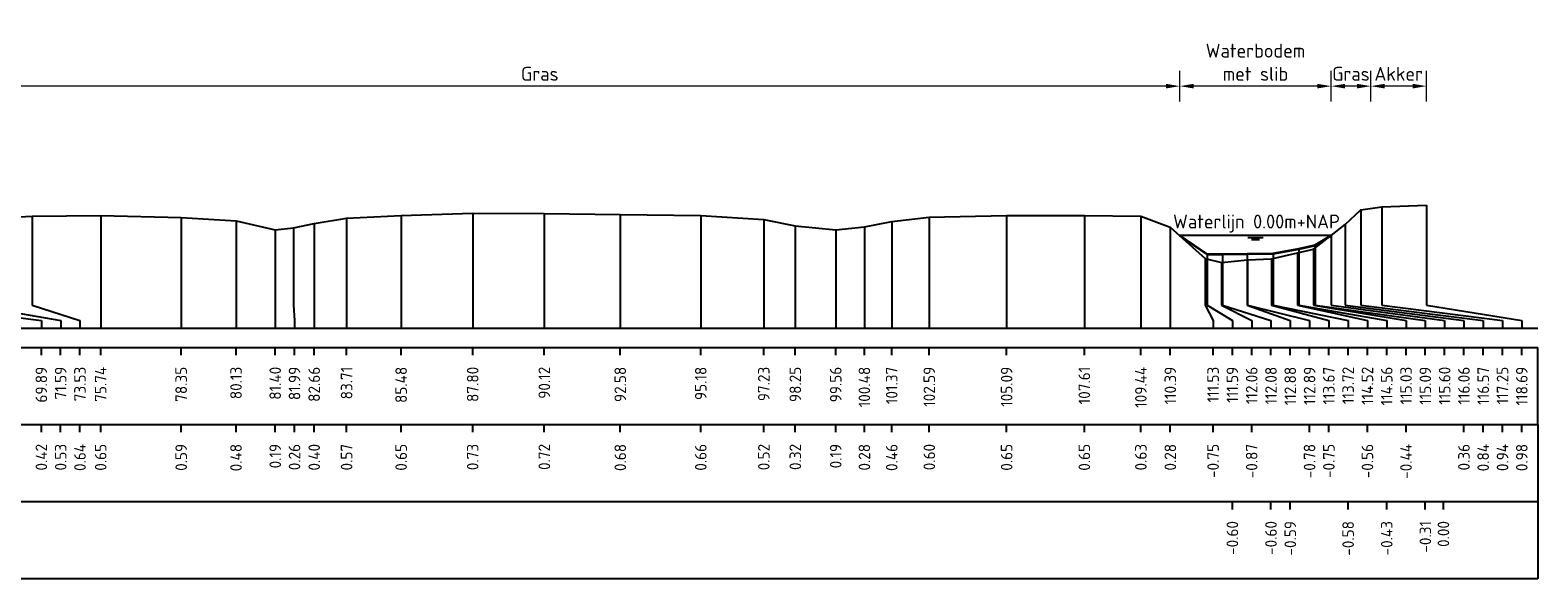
# Model space of a CAD drawing. Header units: metres. Extents: x 132725 to 140175, y 414354 to 417094.
# Tile 14 of 61: x 139924 to 139972, y 416234 to 416252. Entities that reach past the tile are written whole.
import ezdxf
from ezdxf.enums import TextEntityAlignment as Align

# ---------------------------------------------------------------- set-up
doc = ezdxf.new("R2010")
doc.units = ezdxf.units.M
doc.header["$PDMODE"] = 35
doc.header["$PDSIZE"] = 0.075
doc.layers.get('Defpoints').update_dxf_attribs({"true_color": 0x806000})
for name, color, linetype, lineweight in [('B-ME-GW-MAAIVELD-GD', 8, 'GW-MAAIVELD', 25), ('X-ME-AL-PROFIEL_BOVENKANT SLIB-GD', 42, 'Continuous', 35), ('X-XX-AL-DETAIL1-M', 7, 'Continuous', 18), ('X-XX-AL-NAP-T18', 7, 'Continuous', 18)]:
    doc.layers.add(name, color=color, linetype=linetype, lineweight=lineweight)
doc.layers.add('X-ME-AL-PROFIEL_WATERLIJN-GD', color=150, linetype='Continuous')
doc.layers.add('X-ME-AL-PROFIELRASTER-S', color=7, linetype='Continuous')
doc.styles.add('NLCS-ISO-ANNOTATIEF-T18', font='NLCS-ISO.ttf', dxfattribs={"height": 1.8})
doc.styles.add('NLCS-ISO-ANNOTATIVE-T18', font='NLCS-ISO.ttf', dxfattribs={"height": 1.8})
doc.linetypes.add('GW-MAAIVELD', pattern='A,12,[40,NLCS.SHX,S=1,R=0,X=0,Y=-0.5],12', length=24)
doc.dimstyles.new('NLCS-ANNOTATIEF-T18-PIJL_L2_H0', dxfattribs={"dimtxt": 2.5, "dimasz": 1.8, "dimexe": 2, "dimexo": 2, "dimgap": 0.7, "dimtad": 1, "dimzin": 0, "dimdsep": 46, "dimtxsty": 'NLCS-ISO-ANNOTATIEF-T18', "dimcen": 0, "dimdle": 2, "dimclrd": 256, "dimclre": 256, "dimclrt": 10, "dimaunit": 2, "dimadec": 0, "dimazin": 0, "dimtfac": 1, "dimtdec": 3, "dimtofl": 0, "dimtmove": 0, "dimatfit": 3, "dimfxl": 2, "dimfxlon": 1, "dimtfillclr": 256, "dimtolj": 1, "dimtzin": 0, "dimlwd": -1, "dimlwe": -1, "dimarcsym": 0})

# ---------------------------------------------------------------- blocks, each defined once
blk = doc.blocks.new('SAL-PROFIELRASTER_BALK_EIND1-SOD')
at = {"color": 0, "linetype": 'ByBlock', "lineweight": -2}
blk.add_line((1, -12.5), (1, -2.5), dxfattribs=at)
at = {"color": 0, "linetype": 'ByBlock', "lineweight": -2, "flags": 128}
for points in [[(0, 0), (1, 0)], [(0, -2.5), (1, -2.5)], [(0, -12.5), (1, -12.5)]]:
    blk.add_lwpolyline(points, dxfattribs=at)
blk = doc.blocks.new('SAL-PROFIELRASTER_BALK_EIND2-SOD')
at = {"color": 0, "linetype": 'ByBlock', "lineweight": -2}
for p, q in [((1, -2.5), (1, -12.5)), ((1, -12.5), (0, -12.5))]:
    blk.add_line(p, q, dxfattribs=at)
blk = doc.blocks.new('SAL-PROFIELRASTER_BALK_DATA-SOD')
at = {"color": 0, "linetype": 'ByBlock', "lineweight": -2}
blk.add_lwpolyline([(0, -3.5), (0, -2.5)], dxfattribs=at)
at = {"color": 0, "linetype": 'ByBlock', "lineweight": -2, "style": 'NLCS-ISO-ANNOTATIVE-T18'}
blk.add_attdef('GETAL', text='', height=1.5, rotation=90, dxfattribs=at).set_placement((0.75, -5), align=Align.RIGHT)
blk = doc.blocks.new('SAL-PROFIELRASTER_AANHAAL_STAGGER-SOD')
at = {"color": 9, "linetype": 'ByBlock', "lineweight": -2, "flags": 128}
for points in [[(0, 0), (0, -0.25)], [(0, -0.25), (1, -0.75)], [(1, -0.75), (1, -1)]]:
    blk.add_lwpolyline(points, dxfattribs=at)
blk = doc.blocks.new('SAL-PROFIELRASTER_AANHAAL-SOD')
at = {"color": 9, "linetype": 'ByBlock', "lineweight": -2, "flags": 128}
blk.add_lwpolyline([(0, 1), (0, 0)], dxfattribs=at)
blk = doc.blocks.new('*D271')
at = {"layer": 'Defpoints', "color": 0, "transparency": 16777216}
for p in [(139919.363, 416250.344), (139919.363, 416245.502), (139960.831, 416245.498)]:
    blk.add_point(p, dxfattribs=at)
at = {"layer": 'X-XX-AL-DETAIL1-M', "transparency": 16777216}
for p, q in [((139919.363, 416249.844), (139919.363, 416250.844)), ((139960.831, 416249.844), (139960.831, 416250.844)), ((139960.381, 416250.344), (139919.813, 416250.344))]:
    blk.add_line(p, q, dxfattribs=at)
for points in [[(139919.813, 416250.419), (139919.813, 416250.269), (139919.363, 416250.344)], [(139960.381, 416250.419), (139960.381, 416250.269), (139960.831, 416250.344)]]:
    blk.add_solid(points, dxfattribs=at)
at = {"layer": 'X-XX-AL-DETAIL1-M', "color": 10, "transparency": 16777216, "insert": (139940.097, 416250.744), "char_height": 0.45, "attachment_point": 5, "style": 'NLCS-ISO-ANNOTATIEF-T18'}
blk.add_mtext('\\A1;Gras', dxfattribs=at)
blk = doc.blocks.new('*D272')
at = {"layer": 'Defpoints', "color": 0, "transparency": 16777216}
for p in [(139960.831, 416250.344), (139960.831, 416245.498), (139965.73, 416245.498)]:
    blk.add_point(p, dxfattribs=at)
at = {"layer": 'X-XX-AL-DETAIL1-M', "transparency": 16777216}
for p, q in [((139960.831, 416249.844), (139960.831, 416250.844)), ((139965.73, 416249.844), (139965.73, 416250.844)), ((139965.28, 416250.344), (139961.281, 416250.344))]:
    blk.add_line(p, q, dxfattribs=at)
for points in [[(139961.281, 416250.419), (139961.281, 416250.269), (139960.831, 416250.344)], [(139965.28, 416250.419), (139965.28, 416250.269), (139965.73, 416250.344)]]:
    blk.add_solid(points, dxfattribs=at)
at = {"layer": 'X-XX-AL-DETAIL1-M', "color": 10, "transparency": 16777216, "insert": (139963.281, 416251.119), "char_height": 0.45, "attachment_point": 5, "style": 'NLCS-ISO-ANNOTATIEF-T18'}
blk.add_mtext('\\A1;Waterbodem \\Pmet slib', dxfattribs=at)
blk = doc.blocks.new('*D273')
at = {"layer": 'Defpoints', "color": 0, "transparency": 16777216}
for p in [(139965.73, 416250.344), (139967.018, 416246.382), (139965.73, 416245.498)]:
    blk.add_point(p, dxfattribs=at)
at = {"layer": 'X-XX-AL-DETAIL1-M', "transparency": 16777216}
for p, q in [((139965.73, 416249.844), (139965.73, 416250.844)), ((139967.018, 416249.844), (139967.018, 416250.844)), ((139966.568, 416250.344), (139966.18, 416250.344))]:
    blk.add_line(p, q, dxfattribs=at)
for points in [[(139966.18, 416250.419), (139966.18, 416250.269), (139965.73, 416250.344)], [(139966.568, 416250.419), (139966.568, 416250.269), (139967.018, 416250.344)]]:
    blk.add_solid(points, dxfattribs=at)
at = {"layer": 'X-XX-AL-DETAIL1-M', "color": 10, "transparency": 16777216, "insert": (139966.374, 416250.744), "char_height": 0.45, "attachment_point": 5, "style": 'NLCS-ISO-ANNOTATIEF-T18'}
blk.add_mtext('\\A1;Gras', dxfattribs=at)
blk = doc.blocks.new('*D274')
at = {"layer": 'Defpoints', "color": 0, "transparency": 16777216}
for p in [(139967.018, 416250.344), (139968.822, 416246.481), (139967.018, 416246.382)]:
    blk.add_point(p, dxfattribs=at)
at = {"layer": 'X-XX-AL-DETAIL1-M', "transparency": 16777216}
for p, q in [((139967.018, 416249.844), (139967.018, 416250.844)), ((139968.822, 416249.844), (139968.822, 416250.844)), ((139968.372, 416250.344), (139967.468, 416250.344))]:
    blk.add_line(p, q, dxfattribs=at)
for points in [[(139967.468, 416250.419), (139967.468, 416250.269), (139967.018, 416250.344)], [(139968.372, 416250.419), (139968.372, 416250.269), (139968.822, 416250.344)]]:
    blk.add_solid(points, dxfattribs=at)
at = {"layer": 'X-XX-AL-DETAIL1-M', "color": 10, "transparency": 16777216, "insert": (139967.92, 416250.744), "char_height": 0.45, "attachment_point": 5, "style": 'NLCS-ISO-ANNOTATIEF-T18'}
blk.add_mtext('\\A1;Akker', dxfattribs=at)

msp = doc.modelspace()

# ---------------------------------------------------------------- linework, layer by layer
at = {"layer": 'B-ME-GW-MAAIVELD-GD', "ltscale": 0.1, "flags": 128}
msp.add_lwpolyline([(139850.128, 416245.816), (139850.779, 416245.517), (139851.111, 416245.21), (139851.64, 416245.091), (139852.076, 416245.091), (139852.403, 416245.49), (139852.516, 416245.66), (139853.234, 416245.958), (139854.995, 416246.042), (139857.176, 416246.094), (139859.282, 416246.108), (139861.249, 416246.069), (139863.678, 416245.961), (139864.706, 416245.785), (139865.284, 416245.798), (139866.118, 416245.92), (139868.71, 416246.055), (139871.071, 416246.079), (139873.5, 416246.084), (139875.906, 416246.034), (139877.753, 416245.901), (139878.515, 416245.765), (139879.162, 416245.774), (139880.118, 416245.855), (139881.848, 416245.983), (139883.35, 416246.048), (139885.296, 416246.089), (139887.847, 416246.062), (139890.279, 416245.934), (139891.798, 416245.749), (139892.814, 416245.879), (139895.137, 416245.992), (139897.304, 416246.07), (139899.733, 416246.068), (139902.098, 416246.012), (139904.229, 416245.95), (139905.299, 416245.789), (139906.408, 416245.86), (139907.302, 416245.991), (139909.317, 416246.11), (139912.507, 416246.125), (139914.989, 416246.103), (139916.268, 416246.057), (139917.701, 416245.826), (139918.145, 416244.962), (139918.728, 416244.985), (139919.057, 416244.971), (139919.478, 416245.701), (139920.017, 416245.919), (139921.714, 416246.03), (139923.655, 416246.133), (139925.872, 416246.151), (139928.48, 416246.089), (139930.256, 416245.975), (139931.526, 416245.685), (139932.116, 416245.756), (139932.789, 416245.897), (139933.838, 416246.065), (139935.605, 416246.149), (139937.924, 416246.226), (139940.243, 416246.22), (139942.704, 416246.181), (139945.312, 416246.155), (139947.354, 416246.021), (139948.374, 416245.813), (139949.684, 416245.69), (139950.612, 416245.782), (139951.498, 416245.961), (139952.714, 416246.097), (139955.219, 416246.15), (139957.737, 416246.147), (139959.568, 416246.128), (139960.522, 416245.778), (139961.654, 416244.753), (139962.184, 416244.629), (139963.019, 416244.719), (139963.797, 416244.744), (139964.643, 416244.938), (139965.159, 416245.058), (139965.73, 416245.498), (139966.186, 416245.855), (139966.698, 416246.336), (139967.376, 416246.433), (139968.822, 416246.481)], dxfattribs=at)
at = {"layer": 'X-ME-AL-PROFIEL_BOVENKANT SLIB-GD'}
msp.add_lwpolyline([(139960.831, 416245.498), (139961.718, 416244.896), (139962.209, 416244.901), (139963.008, 416244.91), (139963.849, 416244.917), (139964.684, 416245.068), (139965.218, 416245.193), (139965.73, 416245.498)], dxfattribs=at)
at = {"layer": 'X-ME-AL-PROFIEL_WATERLIJN-GD'}
for points in [[(139965.73, 416245.498), (139960.831, 416245.498)], [(139963.031, 416245.437), (139963.531, 416245.437)], [(139963.156, 416245.377), (139963.406, 416245.377)]]:
    msp.add_lwpolyline(points, dxfattribs=at)

# ---------------------------------------------------------------- block references
at = {"layer": 'X-ME-AL-PROFIELRASTER-S'}
for p, yscale in [((139968.822, 416243.498), 2.983), ((139923.655, 416243.498), 2.635), ((139925.872, 416242.498), 3.653), ((139928.48, 416242.498), 3.591), ((139933.838, 416242.498), 3.567), ((139935.605, 416242.498), 3.651), ((139937.924, 416242.498), 3.728), ((139940.243, 416242.498), 3.722), ((139942.704, 416242.498), 3.683), ((139945.312, 416242.498), 3.657), ((139947.354, 416242.498), 3.523), ((139952.714, 416242.498), 3.599), ((139955.219, 416242.498), 3.652), ((139957.737, 416242.498), 3.649), ((139959.568, 416242.498), 3.63), ((139966.698, 416243.498), 2.838), ((139967.376, 416243.498), 2.935), ((139930.256, 416242.498), 3.477), ((139931.526, 416242.498), 3.187), ((139932.116, 416243.498), 2.258), ((139932.789, 416242.498), 3.399), ((139948.374, 416242.498), 3.315), ((139949.684, 416242.498), 3.192), ((139950.612, 416242.498), 3.284), ((139951.498, 416242.498), 3.463), ((139960.522, 416242.498), 3.28), ((139966.186, 416243.498), 2.357), ((139964.684, 416243.498), 1.57), ((139965.159, 416243.498), 1.56), ((139965.218, 416243.498), 1.695), ((139965.73, 416243.498), 2), ((139961.654, 416243.498), 1.255), ((139961.718, 416243.498), 1.398), ((139962.184, 416243.498), 1.131), ((139962.209, 416243.498), 1.403), ((139963.008, 416243.498), 1.412), ((139963.019, 416243.498), 1.221), ((139963.797, 416243.498), 1.246), ((139963.849, 416243.498), 1.419), ((139964.643, 416243.498), 1.44)]:
    msp.add_blockref('SAL-PROFIELRASTER_AANHAAL-SOD', p, dxfattribs=dict(at, yscale=yscale))
for p, xscale, zscale in [((139920.017, 416243.498), 3.933976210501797, 3.933976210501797), ((139921.714, 416243.498), 2.862500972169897, 2.862500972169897), ((139923.655, 416243.498), 1.545985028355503, 1.545985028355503), ((139932.116, 416243.498), 0.03509693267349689, 0.03509693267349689), ((139961.654, 416243.498), 0.2547548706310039, 0.2547548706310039), ((139961.718, 416243.498), 0.8151259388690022, 0.8151259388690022), ((139962.184, 416243.498), 0.9749394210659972, 0.9749394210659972), ((139962.209, 416243.498), 1.574163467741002, 1.574163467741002), ((139963.008, 416243.498), 1.400157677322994, 1.400157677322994), ((139963.019, 416243.498), 2.014761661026, 2.014761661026), ((139963.797, 416243.498), 1.861482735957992, 1.861482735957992), ((139963.849, 416243.498), 2.434811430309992, 2.434811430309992), ((139964.643, 416243.498), 2.265053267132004, 2.265053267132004), ((139964.684, 416243.498), 2.849076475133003, 2.849076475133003), ((139965.159, 416243.498), 2.999717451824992, 2.999717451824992), ((139965.218, 416243.498), 3.565007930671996, 3.565007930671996), ((139965.73, 416243.498), 3.678258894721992, 3.678258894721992), ((139966.186, 416243.498), 3.847398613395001, 3.847398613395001), ((139966.698, 416243.498), 3.960261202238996, 3.960261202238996), ((139967.376, 416243.498), 3.907723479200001, 3.907723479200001), ((139968.822, 416243.498), 3.086079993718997, 3.086079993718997)]:
    msp.add_blockref('SAL-PROFIELRASTER_AANHAAL_STAGGER-SOD', p, dxfattribs=dict(at, xscale=xscale, zscale=zscale))
at = {"layer": 'X-ME-AL-PROFIELRASTER-S', "xscale": 122.3, "yscale": 0.25, "zscale": 119.3195040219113}
for name, p in [('SAL-PROFIELRASTER_BALK_EIND1-SOD', (139850.128, 416242.498)), ('SAL-PROFIELRASTER_BALK_EIND2-SOD', (139850.128, 416239.998)), ('SAL-PROFIELRASTER_BALK_EIND2-SOD', (139850.128, 416237.498))]:
    msp.add_blockref(name, p, dxfattribs=at)
at = {"layer": 'X-ME-AL-PROFIELRASTER-S', "xscale": 0.25, "yscale": 0.25, "zscale": 0.25}
for p, values in [((139923.951, 416242.498), {'GETAL': '69.89'}), ((139924.576, 416242.498), {'GETAL': '71.59'}), ((139925.201, 416242.498), {'GETAL': '73.53'}), ((139925.872, 416242.498), {'GETAL': '75.74'}), ((139928.48, 416242.498), {'GETAL': '78.35'}), ((139930.256, 416242.498), {'GETAL': '80.13'}), ((139931.526, 416242.498), {'GETAL': '81.40'}), ((139932.151, 416242.498), {'GETAL': '81.99'}), ((139932.789, 416242.498), {'GETAL': '82.66'}), ((139933.838, 416242.498), {'GETAL': '83.71'}), ((139935.605, 416242.498), {'GETAL': '85.48'}), ((139937.924, 416242.498), {'GETAL': '87.80'}), ((139940.243, 416242.498), {'GETAL': '90.12'}), ((139942.704, 416242.498), {'GETAL': '92.58'}), ((139945.312, 416242.498), {'GETAL': '95.18'}), ((139947.354, 416242.498), {'GETAL': '97.23'}), ((139948.374, 416242.498), {'GETAL': '98.25'}), ((139949.684, 416242.498), {'GETAL': '99.56'}), ((139950.612, 416242.498), {'GETAL': '100.48'}), ((139951.498, 416242.498), {'GETAL': '101.37'}), ((139952.714, 416242.498), {'GETAL': '102.59'}), ((139955.219, 416242.498), {'GETAL': '105.09'}), ((139957.737, 416242.498), {'GETAL': '107.61'}), ((139959.568, 416242.498), {'GETAL': '109.44'}), ((139960.522, 416242.498), {'GETAL': '110.39'}), ((139961.908, 416242.498), {'GETAL': '111.53'}), ((139962.533, 416242.498), {'GETAL': '111.59'}), ((139963.158, 416242.498), {'GETAL': '112.06'}), ((139963.783, 416242.498), {'GETAL': '112.08'}), ((139964.408, 416242.498), {'GETAL': '112.88'}), ((139965.033, 416242.498), {'GETAL': '112.89'}), ((139965.658, 416242.498), {'GETAL': '113.67'}), ((139966.283, 416242.498), {'GETAL': '113.72'}), ((139966.908, 416242.498), {'GETAL': '114.52'}), ((139967.533, 416242.498), {'GETAL': '114.56'}), ((139968.158, 416242.498), {'GETAL': '115.03'}), ((139968.783, 416242.498), {'GETAL': '115.09'}), ((139969.408, 416242.498), {'GETAL': '115.60'}), ((139970.033, 416242.498), {'GETAL': '116.06'}), ((139970.658, 416242.498), {'GETAL': '116.57'}), ((139971.283, 416242.498), {'GETAL': '117.25'}), ((139971.908, 416242.498), {'GETAL': '118.69'}), ((139923.951, 416239.998), {'GETAL': '0.42'}), ((139924.576, 416239.998), {'GETAL': '0.53'}), ((139925.201, 416239.998), {'GETAL': '0.64'}), ((139925.872, 416239.998), {'GETAL': '0.65'}), ((139928.48, 416239.998), {'GETAL': '0.59'}), ((139930.256, 416239.998), {'GETAL': '0.48'}), ((139931.526, 416239.998), {'GETAL': '0.19'}), ((139932.151, 416239.998), {'GETAL': '0.26'}), ((139932.789, 416239.998), {'GETAL': '0.40'}), ((139933.838, 416239.998), {'GETAL': '0.57'}), ((139935.605, 416239.998), {'GETAL': '0.65'}), ((139937.924, 416239.998), {'GETAL': '0.73'}), ((139940.243, 416239.998), {'GETAL': '0.72'}), ((139942.704, 416239.998), {'GETAL': '0.68'}), ((139945.312, 416239.998), {'GETAL': '0.66'}), ((139947.354, 416239.998), {'GETAL': '0.52'}), ((139948.374, 416239.998), {'GETAL': '0.32'}), ((139949.684, 416239.998), {'GETAL': '0.19'}), ((139950.612, 416239.998), {'GETAL': '0.28'}), ((139951.498, 416239.998), {'GETAL': '0.46'}), ((139952.714, 416239.998), {'GETAL': '0.60'}), ((139955.219, 416239.998), {'GETAL': '0.65'}), ((139957.737, 416239.998), {'GETAL': '0.65'}), ((139959.568, 416239.998), {'GETAL': '0.63'}), ((139960.522, 416239.998), {'GETAL': '0.28'}), ((139961.908, 416239.998), {'GETAL': '-0.75'}), ((139963.158, 416239.998), {'GETAL': '-0.87'}), ((139965.033, 416239.998), {'GETAL': '-0.78'}), ((139965.658, 416239.998), {'GETAL': '-0.75'}), ((139966.908, 416239.998), {'GETAL': '-0.56'}), ((139968.158, 416239.998), {'GETAL': '-0.44'}), ((139970.033, 416239.998), {'GETAL': '0.36'}), ((139970.658, 416239.998), {'GETAL': '0.84'}), ((139971.283, 416239.998), {'GETAL': '0.94'}), ((139971.908, 416239.998), {'GETAL': '0.98'}), ((139962.533, 416237.498), {'GETAL': '-0.60'}), ((139963.783, 416237.498), {'GETAL': '-0.60'}), ((139964.408, 416237.498), {'GETAL': '-0.59'}), ((139966.283, 416237.498), {'GETAL': '-0.58'}), ((139967.533, 416237.498), {'GETAL': '-0.43'}), ((139968.783, 416237.498), {'GETAL': '-0.31'}), ((139969.37, 416237.498), {'GETAL': '0.00'})]:
    msp.add_blockref('SAL-PROFIELRASTER_BALK_DATA-SOD', p, dxfattribs=at).add_auto_attribs(values)

# ---------------------------------------------------------------- texts
at = {"layer": 'X-XX-AL-NAP-T18', "color": 10, "insert": (139960.611, 416245.595), "char_height": 0.45, "width": 15.43377, "attachment_point": 7, "style": 'NLCS-ISO-ANNOTATIEF-T18'}
msp.add_mtext('Waterlijn 0.00m+NAP', dxfattribs=at)

# ---------------------------------------------------------------- dimensions: what is measured, and where the dimension line sits
at = {"layer": 'X-XX-AL-DETAIL1-M'}
for base, p1, p2, text, picture, middle in [((139960.831, 416250.344), (139965.73, 416245.498), (139960.831, 416245.498), 'Waterbodem \\Pmet slib', '*D272', (139963.281, 416250.344)), ((139919.363, 416250.344), (139960.831, 416245.498), (139919.363, 416245.502), 'Gras', '*D271', (139940.097, 416250.344)), ((139965.73, 416250.344), (139967.018, 416246.382), (139965.73, 416245.498), 'Gras', '*D273', (139966.374, 416250.344)), ((139967.018, 416250.344), (139968.822, 416246.481), (139967.018, 416246.382), 'Akker', '*D274', (139967.92, 416250.344))]:
    dim = msp.add_linear_dim(base=base, p1=p1, p2=p2, text=text, dimstyle='NLCS-ANNOTATIEF-T18-PIJL_L2_H0', dxfattribs=at)
    dim.commit()
    dim.dimension.update_dxf_attribs({"geometry": picture, "text_midpoint": middle, "dimtype": 160})

doc.saveas('drawing.dxf')
